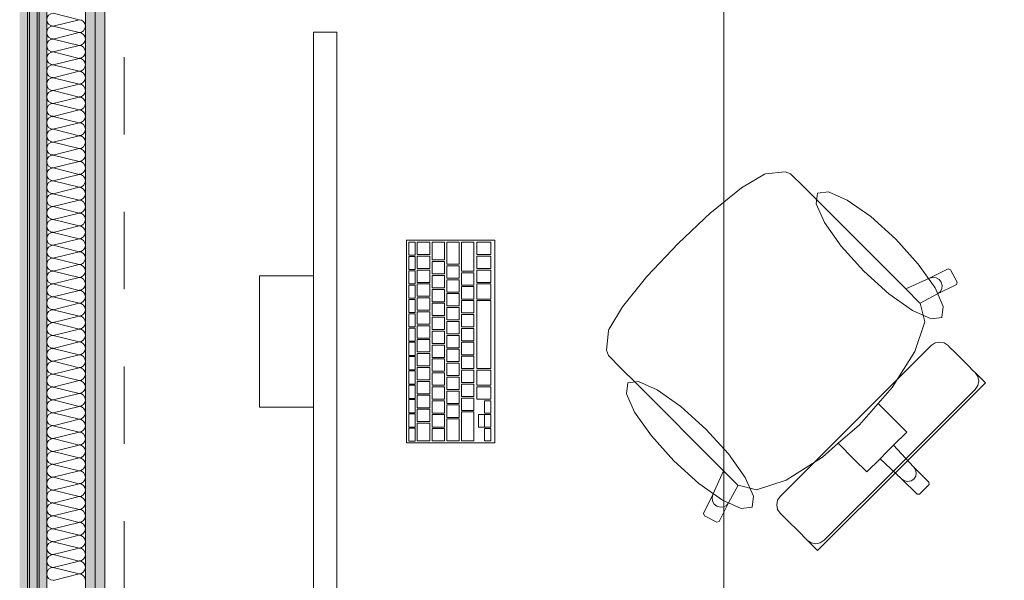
# Model space of a CAD drawing. Header units: metres. Extents: x -4 to 100, y -11 to 17.
# Tile 98 of 256: x 7.78 to 9.053, y 1.433 to 2.158. Entities that reach past the tile are written whole.
import ezdxf

# ---------------------------------------------------------------- set-up
doc = ezdxf.new("R2010")
doc.units = ezdxf.units.M
doc.header["$MEASUREMENT"] = 0
doc.linetypes.add('Untersicht', pattern=[0.1, 0.075, -0.025])
for name, color, linetype in [('152 - Bemaßung_ Beschriftung.Ausbau', 7, 'Continuous'), ('650 - Abdeckung.Fußboden Aufbau', 7, 'Continuous'), ('Abbruch_606 - Struktur.Wand Innen Ausbau', 7, 'Continuous'), ('Neubau_606 - Struktur.Wand Innen Ausbau', 7, 'Continuous'), ('Neubau_653 - Abdeckung.TB Verkofferung', 7, 'Continuous'), ('Neubau_701 - Einrichtung.Möbel', 7, 'Continuous')]:
    doc.layers.add(name, color=color, linetype=linetype)
doc.styles.add('ERSTELLTER_STIL_2', font='txt')
doc.linetypes.add('Abbruch 1', pattern='A,0,[1,2022.0244.A_L5A-PL02.03_iC_Grundriss 1.OG1.Shx,S=0.001984,R=0,X=0,Y=0],-0.25,0', length=0.25)
doc.dimstyles.new('ERSTELLTER_STIL__5', dxfattribs={"dimtxt": 0.1, "dimasz": 0.0532, "dimexe": 0.18, "dimexo": 0.0625, "dimgap": 0, "dimtad": 1, "dimtih": 1, "dimtoh": 1, "dimzin": 0, "dimdsep": 46, "dimtxsty": 'ERSTELLTER_STIL_2', "dimblk": 'ARROWHEAD_2', "dimblk1": 'ARROWHEAD_2', "dimblk2": 'ARROWHEAD_2', "dimcen": 0.09, "dimse1": 1, "dimse2": 1, "dimclrd": 7, "dimclre": 7, "dimclrt": 7, "dimazin": 0, "dimtfac": 1, "dimtdec": 4, "dimtmove": 0, "dimatfit": 3, "dimfxl": 1, "dimtolj": 1, "dimtzin": 0, "dimarcsym": 0})
pattern_1 = [(45, (0, 0), (-0.01767767, 0.01767767), [0, -0.025])]

# ---------------------------------------------------------------- blocks, each defined once
blk = doc.blocks.new('*X5')
at = {"layer": 'Abbruch_606 - Struktur.Wand Innen Ausbau', "color": 7, "linetype": 'Continuous', "lineweight": 5}
for p, q in [((7.8233, 2.1667), (7.8567, 2.1583)), ((7.8233, 2.15), (7.8567, 2.1583)), ((7.8233, 2.15), (7.8567, 2.1417)), ((7.8233, 2.1333), (7.8567, 2.1417)), ((7.8233, 2.1333), (7.8567, 2.125)), ((7.8233, 2.1167), (7.8567, 2.125)), ((7.8233, 2.1167), (7.8567, 2.1083)), ((7.8233, 2.1), (7.8567, 2.1083)), ((7.8233, 2.1), (7.8567, 2.0917)), ((7.8233, 2.0833), (7.8567, 2.0917)), ((7.8233, 2.0833), (7.8567, 2.075)), ((7.8233, 2.0667), (7.8567, 2.075)), ((7.8233, 2.0667), (7.8567, 2.0583)), ((7.8233, 2.05), (7.8567, 2.0583)), ((7.8233, 2.05), (7.8567, 2.0417)), ((7.8233, 2.0333), (7.8567, 2.0417)), ((7.8233, 2.0333), (7.8567, 2.025)), ((7.8233, 2.0167), (7.8567, 2.025)), ((7.8233, 2.0167), (7.8567, 2.0083)), ((7.8233, 2), (7.8567, 2.0083)), ((7.8233, 2), (7.8567, 1.9917)), ((7.8233, 1.9833), (7.8567, 1.9917)), ((7.8233, 1.9833), (7.8567, 1.975)), ((7.8233, 1.9667), (7.8567, 1.975)), ((7.8233, 1.9667), (7.8567, 1.9583)), ((7.8233, 1.95), (7.8567, 1.9583)), ((7.8233, 1.95), (7.8567, 1.9417)), ((7.8233, 1.9333), (7.8567, 1.9417)), ((7.8233, 1.9333), (7.8567, 1.925)), ((7.8233, 1.9167), (7.8567, 1.925)), ((7.8233, 1.9167), (7.8567, 1.9083)), ((7.8233, 1.9), (7.8567, 1.9083)), ((7.8233, 1.9), (7.8567, 1.8917)), ((7.8233, 1.8833), (7.8567, 1.8917)), ((7.8233, 1.8833), (7.8567, 1.875)), ((7.8233, 1.8667), (7.8567, 1.875)), ((7.8233, 1.8667), (7.8567, 1.8583)), ((7.8233, 1.85), (7.8567, 1.8583)), ((7.8233, 1.85), (7.8567, 1.8417)), ((7.8233, 1.8333), (7.8567, 1.8417)), ((7.8233, 1.8333), (7.8567, 1.825)), ((7.8233, 1.8167), (7.8567, 1.825)), ((7.8233, 1.8167), (7.8567, 1.8083)), ((7.8233, 1.8), (7.8567, 1.8083)), ((7.8233, 1.8), (7.8567, 1.7917)), ((7.8233, 1.7833), (7.8567, 1.7917)), ((7.8233, 1.7833), (7.8567, 1.775)), ((7.8233, 1.7667), (7.8567, 1.775)), ((7.8233, 1.7667), (7.8567, 1.7583)), ((7.8233, 1.75), (7.8567, 1.7583)), ((7.8233, 1.75), (7.8567, 1.7417)), ((7.8233, 1.7333), (7.8567, 1.7417)), ((7.8233, 1.7333), (7.8567, 1.725)), ((7.8233, 1.7167), (7.8567, 1.725)), ((7.8233, 1.7167), (7.8567, 1.7083)), ((7.8233, 1.7), (7.8567, 1.7083)), ((7.8233, 1.7), (7.8567, 1.6917)), ((7.8233, 1.6833), (7.8567, 1.6917)), ((7.8233, 1.6833), (7.8567, 1.675)), ((7.8233, 1.6667), (7.8567, 1.675)), ((7.8233, 1.6667), (7.8567, 1.6583)), ((7.8233, 1.65), (7.8567, 1.6583)), ((7.8233, 1.65), (7.8567, 1.6417)), ((7.8233, 1.6333), (7.8567, 1.6417)), ((7.8233, 1.6333), (7.8567, 1.625)), ((7.8233, 1.6167), (7.8567, 1.625)), ((7.8233, 1.6167), (7.8567, 1.6083)), ((7.8233, 1.6), (7.8567, 1.6083)), ((7.8233, 1.6), (7.8567, 1.5917)), ((7.8233, 1.5833), (7.8567, 1.5917)), ((7.8233, 1.5833), (7.8567, 1.575)), ((7.8233, 1.5667), (7.8567, 1.575)), ((7.8233, 1.5667), (7.8567, 1.5583)), ((7.8233, 1.55), (7.8567, 1.5583)), ((7.8233, 1.55), (7.8567, 1.5417)), ((7.8233, 1.5333), (7.8567, 1.5417)), ((7.8233, 1.5333), (7.8567, 1.525)), ((7.8233, 1.5167), (7.8567, 1.525)), ((7.8233, 1.5167), (7.8567, 1.5083)), ((7.8233, 1.5), (7.8567, 1.5083)), ((7.8233, 1.5), (7.8567, 1.4917)), ((7.8233, 1.4833), (7.8567, 1.4917)), ((7.8233, 1.4833), (7.8567, 1.475)), ((7.8233, 1.4667), (7.8567, 1.475)), ((7.8233, 1.4667), (7.8567, 1.4583)), ((7.8233, 1.45), (7.8567, 1.4583)), ((7.8233, 1.45), (7.8567, 1.4417)), ((7.8233, 1.4333), (7.8567, 1.4417))]:
    blk.add_line(p, q, dxfattribs=at)
for centre, start, end in [((7.8233, 2.1583), 90, 180), ((7.8233, 2.1583), 180, 270), ((7.8567, 2.15), 0, 90), ((7.8233, 2.1417), 90, 180), ((7.8233, 2.1417), 180, 270), ((7.8567, 2.15), 270, 0), ((7.8567, 2.1333), 0, 90), ((7.8233, 2.125), 90, 180), ((7.8567, 2.1333), 270, 0), ((7.8233, 2.125), 180, 270), ((7.8233, 2.1083), 90, 180), ((7.8567, 2.1167), 0, 90), ((7.8567, 2.1167), 270, 0), ((7.8233, 2.1083), 180, 270), ((7.8233, 2.0917), 90, 180), ((7.8567, 2.1), 0, 90), ((7.8567, 2.1), 270, 0), ((7.8233, 2.0917), 180, 270), ((7.8567, 2.0833), 0, 90), ((7.8233, 2.075), 90, 180), ((7.8233, 2.075), 180, 270), ((7.8567, 2.0833), 270, 0), ((7.8567, 2.0667), 0, 90), ((7.8233, 2.0583), 90, 180), ((7.8567, 2.0667), 270, 0), ((7.8233, 2.0583), 180, 270), ((7.8233, 2.0417), 90, 180), ((7.8567, 2.05), 0, 90), ((7.8567, 2.05), 270, 0), ((7.8233, 2.0417), 180, 270), ((7.8567, 2.0333), 0, 90), ((7.8233, 2.025), 90, 180), ((7.8233, 2.025), 180, 270), ((7.8567, 2.0333), 270, 0), ((7.8567, 2.0167), 0, 90), ((7.8233, 2.0083), 90, 180), ((7.8567, 2.0167), 270, 0), ((7.8233, 2.0083), 180, 270), ((7.8233, 1.9917), 90, 180), ((7.8567, 2), 0, 90), ((7.8567, 2), 270, 0), ((7.8233, 1.9917), 180, 270), ((7.8567, 1.9833), 0, 90), ((7.8233, 1.975), 90, 180), ((7.8233, 1.975), 180, 270), ((7.8567, 1.9833), 270, 0), ((7.8567, 1.9667), 0, 90), ((7.8233, 1.9583), 90, 180), ((7.8567, 1.9667), 270, 0), ((7.8233, 1.9583), 180, 270), ((7.8233, 1.9417), 90, 180), ((7.8567, 1.95), 0, 90), ((7.8567, 1.95), 270, 0), ((7.8233, 1.9417), 180, 270), ((7.8567, 1.9333), 0, 90), ((7.8233, 1.925), 90, 180), ((7.8233, 1.925), 180, 270), ((7.8567, 1.9333), 270, 0), ((7.8567, 1.9167), 0, 90), ((7.8233, 1.9083), 90, 180), ((7.8567, 1.9167), 270, 0), ((7.8233, 1.9083), 180, 270), ((7.8233, 1.8917), 90, 180), ((7.8567, 1.9), 0, 90), ((7.8567, 1.9), 270, 0), ((7.8233, 1.8917), 180, 270), ((7.8567, 1.8833), 0, 90), ((7.8233, 1.875), 90, 180), ((7.8233, 1.875), 180, 270), ((7.8567, 1.8833), 270, 0), ((7.8567, 1.8667), 0, 90), ((7.8233, 1.8583), 90, 180), ((7.8233, 1.8583), 180, 270), ((7.8567, 1.8667), 270, 0), ((7.8567, 1.85), 0, 90), ((7.8233, 1.8417), 90, 180), ((7.8567, 1.85), 270, 0), ((7.8233, 1.8417), 180, 270), ((7.8233, 1.825), 90, 180), ((7.8567, 1.8333), 0, 90), ((7.8567, 1.8333), 270, 0), ((7.8233, 1.825), 180, 270), ((7.8567, 1.8167), 0, 90), ((7.8233, 1.8083), 90, 180), ((7.8233, 1.8083), 180, 270), ((7.8567, 1.8167), 270, 0), ((7.8567, 1.8), 0, 90), ((7.8233, 1.7917), 90, 180), ((7.8567, 1.8), 270, 0), ((7.8233, 1.7917), 180, 270), ((7.8233, 1.775), 90, 180), ((7.8567, 1.7833), 0, 90), ((7.8567, 1.7833), 270, 0), ((7.8233, 1.775), 180, 270), ((7.8567, 1.7667), 0, 90), ((7.8233, 1.7583), 90, 180), ((7.8233, 1.7583), 180, 270), ((7.8567, 1.7667), 270, 0), ((7.8567, 1.75), 0, 90), ((7.8233, 1.7417), 90, 180), ((7.8567, 1.75), 270, 0), ((7.8233, 1.7417), 180, 270), ((7.8233, 1.725), 90, 180), ((7.8567, 1.7333), 0, 90), ((7.8567, 1.7333), 270, 0), ((7.8233, 1.725), 180, 270), ((7.8567, 1.7167), 0, 90), ((7.8233, 1.7083), 90, 180), ((7.8233, 1.7083), 180, 270), ((7.8567, 1.7167), 270, 0), ((7.8567, 1.7), 0, 90), ((7.8233, 1.6917), 90, 180), ((7.8567, 1.7), 270, 0), ((7.8233, 1.6917), 180, 270), ((7.8233, 1.675), 90, 180), ((7.8567, 1.6833), 0, 90), ((7.8567, 1.6833), 270, 0), ((7.8233, 1.675), 180, 270), ((7.8567, 1.6667), 0, 90), ((7.8233, 1.6583), 90, 180), ((7.8233, 1.6583), 180, 270), ((7.8567, 1.6667), 270, 0), ((7.8567, 1.65), 0, 90), ((7.8233, 1.6417), 90, 180), ((7.8233, 1.6417), 180, 270), ((7.8567, 1.65), 270, 0), ((7.8567, 1.6333), 0, 90), ((7.8233, 1.625), 90, 180), ((7.8567, 1.6333), 270, 0), ((7.8233, 1.625), 180, 270), ((7.8233, 1.6083), 90, 180), ((7.8567, 1.6167), 0, 90), ((7.8567, 1.6167), 270, 0), ((7.8233, 1.6083), 180, 270), ((7.8567, 1.6), 0, 90), ((7.8233, 1.5917), 90, 180), ((7.8233, 1.5917), 180, 270), ((7.8567, 1.6), 270, 0), ((7.8567, 1.5833), 0, 90), ((7.8233, 1.575), 90, 180), ((7.8567, 1.5833), 270, 0), ((7.8233, 1.575), 180, 270), ((7.8233, 1.5583), 90, 180), ((7.8567, 1.5667), 0, 90), ((7.8567, 1.5667), 270, 0), ((7.8233, 1.5583), 180, 270), ((7.8567, 1.55), 0, 90), ((7.8233, 1.5417), 90, 180), ((7.8233, 1.5417), 180, 270), ((7.8567, 1.55), 270, 0), ((7.8567, 1.5333), 0, 90), ((7.8233, 1.525), 90, 180), ((7.8567, 1.5333), 270, 0), ((7.8233, 1.525), 180, 270), ((7.8233, 1.5083), 90, 180), ((7.8567, 1.5167), 0, 90), ((7.8567, 1.5167), 270, 0), ((7.8233, 1.5083), 180, 270), ((7.8567, 1.5), 0, 90), ((7.8233, 1.4917), 90, 180), ((7.8233, 1.4917), 180, 270), ((7.8567, 1.5), 270, 0), ((7.8567, 1.4833), 0, 90), ((7.8233, 1.475), 90, 180), ((7.8567, 1.4833), 270, 0), ((7.8233, 1.475), 180, 270), ((7.8233, 1.4583), 90, 180), ((7.8567, 1.4667), 0, 90), ((7.8567, 1.4667), 270, 0), ((7.8233, 1.4583), 180, 270), ((7.8567, 1.45), 0, 90), ((7.8233, 1.4417), 90, 180), ((7.8233, 1.4417), 180, 270), ((7.8567, 1.45), 270, 0), ((7.8567, 1.4333), 0, 90)]:
    blk.add_arc(centre, 0.00833, start, end, dxfattribs=at)
blk = doc.blocks.new('*D482')
at = {"layer": '152 - Bemaßung_ Beschriftung.Ausbau', "color": 7, "linetype": 'Continuous', "lineweight": 5}
for p, q in [((7.655, -4.6125), (7.655, -4.5075)), ((7.805, -4.6125), (7.805, -4.5075)), ((7.6752, -4.525), (7.6348, -4.595)), ((7.8252, -4.525), (7.7848, -4.595)), ((4.195, -4.56), (7.655, -4.56)), ((7.655, -4.56), (7.805, -4.56)), ((7.805, -4.56), (11.245, -4.56))]:
    blk.add_line(p, q, dxfattribs=at)
blk = doc.blocks.new('ARROWHEAD_2')
at = {"color": 0, "linetype": 'Continuous', "lineweight": 0}
for p, q in [((-0.378, -0.655), (0.378, 0.655)), ((0, 0), (-1, 0))]:
    blk.add_line(p, q, dxfattribs=at)
blk = doc.blocks.new('*D483')
at = {"layer": '152 - Bemaßung_ Beschriftung.Ausbau', "color": 7, "linetype": 'Continuous', "lineweight": 5}
for p, q in [((7.8252, -4.525), (7.7848, -4.595)), ((11.2652, -4.525), (11.2248, -4.595)), ((7.805, -4.56), (11.245, -4.56))]:
    blk.add_line(p, q, dxfattribs=at)
at = {"layer": '152 - Bemaßung_ Beschriftung.Ausbau', "color": 7, "lineweight": 5, "char_height": 0.1, "attachment_point": 7, "style": 'ERSTELLTER_STIL_2'}
for s, insert in [('\\A1;{\\pql;\\fArial|b0|i0|c0|p38;3,44}', (9.3161, -4.54)), ('\\A1;{\\pql;\\fArial|b0|i0|c0|p38;15}', (11.073, -4.54))]:
    blk.add_mtext(s, dxfattribs=dict(at, insert=insert))
blk = doc.blocks.new('*D484')
at = {"layer": '152 - Bemaßung_ Beschriftung.Ausbau', "color": 7, "linetype": 'Continuous', "lineweight": 5}
for p, q in [((11.245, -4.6125), (11.245, -4.5075)), ((11.2652, -4.525), (11.2248, -4.595)), ((11.4152, -4.525), (11.3748, -4.595)), ((7.805, -4.56), (11.245, -4.56)), ((11.245, -4.56), (11.395, -4.56))]:
    blk.add_line(p, q, dxfattribs=at)

msp = doc.modelspace()

# ---------------------------------------------------------------- hatches: boundary and pattern name
at = {"layer": 'Abbruch_606 - Struktur.Wand Innen Ausbau', "linetype": 'Continuous', "lineweight": 0, "true_color": 0x000000}
h = msp.add_hatch(dxfattribs=at)
h.set_pattern_fill('Gips_0001', color=18, style=0, pattern_type=2)
h.set_pattern_definition(pattern_1)
h.paths.add_polyline_path([(7.79, 5.19), (7.79, 1.01), (7.8025, 1.01), (7.8025, 5.19)])
h = msp.add_hatch(dxfattribs=at)
h.set_pattern_fill('Gips_0001', color=18, style=0, pattern_type=2)
h.set_pattern_definition(pattern_1)
h.paths.add_polyline_path([(7.8025, 5.19), (7.8025, 1.01), (7.815, 1.01), (7.815, 5.19)])
h = msp.add_hatch(dxfattribs=at)
h.set_pattern_fill('Gips_0001', color=18, style=0, pattern_type=2)
h.set_pattern_definition(pattern_1)
h.paths.add_polyline_path([(7.8775, 1.01), (7.8775, 5.19), (7.865, 5.19), (7.865, 1.01)])
h = msp.add_hatch(dxfattribs=at)
h.set_pattern_fill('Gips_0001', color=18, style=0, pattern_type=2)
h.set_pattern_definition(pattern_1)
h.paths.add_polyline_path([(7.8775, 1.01), (7.89, 1.01), (7.89, 5.19), (7.8775, 5.19)])
at = {"layer": 'Neubau_606 - Struktur.Wand Innen Ausbau', "linetype": 'Continuous', "lineweight": 0, "true_color": 0x000000}
h = msp.add_hatch(dxfattribs=at)
h.set_pattern_fill('Gips_0001', color=18, style=0, pattern_type=2)
h.set_pattern_definition(pattern_1)
h.paths.add_polyline_path([(7.78, 0.71), (7.7925, 0.71), (7.7925, 5.1), (7.78, 5.1)])
h = msp.add_hatch(dxfattribs=at)
h.set_pattern_fill('Gips_0001', color=18, style=0, pattern_type=2)
h.set_pattern_definition(pattern_1)
h.paths.add_polyline_path([(7.7925, 0.71), (7.805, 0.71), (7.805, 5.1), (7.7925, 5.1)])

# ---------------------------------------------------------------- linework, layer by layer
at = {"layer": '650 - Abdeckung.Fußboden Aufbau', "color": 7, "linetype": 'Continuous', "lineweight": 13, "flags": 128}
msp.add_lwpolyline([(7.89, 5.8725), (7.89, 5.19), (7.805, 5.19), (7.805, 0.71)], dxfattribs=at)
at = {"layer": 'Abbruch_606 - Struktur.Wand Innen Ausbau', "color": 7, "linetype": 'Abbruch 1', "lineweight": 5}
for p, q in [((7.8025, 5.19), (7.8025, 1.01)), ((7.815, 5.19), (7.815, 1.01)), ((7.865, 1.01), (7.865, 5.19)), ((7.8775, 1.01), (7.8775, 5.19))]:
    msp.add_line(p, q, dxfattribs=at)
at = {"layer": 'Abbruch_606 - Struktur.Wand Innen Ausbau', "color": 7, "linetype": 'Abbruch 1', "lineweight": 5, "flags": 128}
for points in [[(7.79, 5.19), (7.79, 1.01)], [(7.89, 1.01), (7.89, 5.19)]]:
    msp.add_lwpolyline(points, dxfattribs=at)
at = {"layer": 'Neubau_606 - Struktur.Wand Innen Ausbau', "color": 1, "linetype": 'Continuous', "lineweight": 9}
msp.add_line((7.7925, 0.71), (7.7925, 5.1), dxfattribs=at)
at = {"layer": 'Neubau_606 - Struktur.Wand Innen Ausbau', "color": 1, "linetype": 'Continuous', "lineweight": 13, "flags": 128}
msp.add_lwpolyline([(7.805, 1.01), (7.805, 5.1)], dxfattribs=at)
at = {"layer": 'Neubau_653 - Abdeckung.TB Verkofferung', "color": 1, "linetype": 'Untersicht', "lineweight": 9}
for p, q in [((7.805, 1.01), (7.805, 5.0505)), ((7.915, 1.01), (7.915, 5.0505))]:
    msp.add_line(p, q, dxfattribs=at)
at = {"layer": 'Neubau_701 - Einrichtung.Möbel', "color": 1, "linetype": 'Continuous', "lineweight": 5}
for p, q in [((8.7439, 1.9592), (8.7691, 1.9615)), ((8.7691, 1.9615), (8.7761, 1.9592)), ((8.713, 1.9407), (8.7424, 1.9586)), ((8.7424, 1.9586), (8.7439, 1.9592)), ((8.7761, 1.9592), (8.7928, 1.9425)), ((8.6739, 1.9093), (8.713, 1.9407)), ((8.7928, 1.9425), (8.8123, 1.923)), ((8.8123, 1.923), (8.9251, 1.8102)), ((8.6733, 1.9088), (8.6739, 1.9093)), ((8.6309, 1.8691), (8.6733, 1.9088)), ((8.6309, 1.8691), (8.5911, 1.8267)), ((8.9558, 1.824), (8.9801, 1.8361)), ((8.9801, 1.8361), (8.9831, 1.835)), ((8.9831, 1.835), (8.9916, 1.8189)), ((8.5907, 1.8261), (8.5592, 1.7869)), ((8.5911, 1.8267), (8.5907, 1.8261)), ((8.9251, 1.8102), (8.9558, 1.824)), ((8.9558, 1.824), (8.96, 1.8251)), ((8.96, 1.8251), (8.9643, 1.8245)), ((8.9643, 1.8245), (8.9682, 1.8223)), ((8.9682, 1.8223), (8.9709, 1.8189)), ((8.9435, 1.7918), (8.9251, 1.8102)), ((8.9907, 1.8159), (8.9663, 1.8039)), ((8.9718, 1.8103), (8.9697, 1.8065)), ((8.9709, 1.8189), (8.9722, 1.8146)), ((8.9722, 1.8146), (8.9718, 1.8103)), ((8.9916, 1.8189), (8.9907, 1.8159)), ((8.9663, 1.8039), (8.9436, 1.7916)), ((8.9697, 1.8065), (8.9663, 1.8039)), ((8.5592, 1.7869), (8.5414, 1.7576)), ((8.9435, 1.7918), (8.9436, 1.7916)), ((8.9436, 1.7916), (8.9497, 1.7677)), ((8.5414, 1.7576), (8.5408, 1.756)), ((8.9497, 1.7677), (8.937, 1.7294)), ((8.5408, 1.756), (8.5384, 1.7309)), ((8.5384, 1.7309), (8.5408, 1.7239)), ((8.8606, 1.6394), (8.9582, 1.737)), ((8.9582, 1.737), (8.9632, 1.7403)), ((8.9632, 1.7403), (8.969, 1.7415)), ((8.969, 1.7415), (8.9749, 1.7404)), ((8.9749, 1.7404), (8.9798, 1.7371)), ((8.9798, 1.7371), (8.9822, 1.7346)), ((8.9822, 1.7346), (8.988, 1.7289)), ((8.5408, 1.7239), (8.5575, 1.7071)), ((8.937, 1.7294), (8.9074, 1.6826)), ((8.988, 1.7289), (9.0054, 1.7115)), ((8.5575, 1.7071), (8.577, 1.6877)), ((9.0054, 1.7115), (9.0125, 1.7043)), ((9.0125, 1.7043), (9.015, 1.7019)), ((9.0183, 1.6969), (9.015, 1.7019)), ((9.015, 1.7019), (9.0205, 1.6964)), ((9.0194, 1.6911), (9.0183, 1.6969)), ((9.0205, 1.6964), (9.0229, 1.694)), ((9.0229, 1.694), (9.0282, 1.6887)), ((8.577, 1.6877), (8.6897, 1.5749)), ((8.9074, 1.6826), (8.8895, 1.6621)), ((8.9173, 1.5827), (9.0149, 1.6803)), ((9.0282, 1.6887), (8.9197, 1.5802)), ((9.0149, 1.6803), (9.0183, 1.6852)), ((9.0183, 1.6852), (9.0194, 1.6911)), ((8.8895, 1.6621), (8.8654, 1.6346)), ((8.8895, 1.6621), (8.9104, 1.6412)), ((8.8606, 1.6394), (8.763, 1.5418)), ((8.8379, 1.6105), (8.8654, 1.6346)), ((8.9104, 1.6412), (8.9265, 1.6251)), ((8.9265, 1.6251), (8.9094, 1.608)), ((8.8174, 1.5925), (8.8379, 1.6105)), ((8.8379, 1.6105), (8.8587, 1.5896)), ((8.9094, 1.608), (8.9007, 1.5993)), ((8.9094, 1.608), (8.9353, 1.5801)), ((8.7706, 1.5629), (8.8174, 1.5925)), ((8.892, 1.5906), (8.9007, 1.5993)), ((8.8113, 1.4718), (8.9197, 1.5802)), ((8.9173, 1.5827), (8.8197, 1.4851)), ((8.8587, 1.5896), (8.8749, 1.5735)), ((8.8749, 1.5735), (8.892, 1.5906)), ((8.892, 1.5906), (8.9198, 1.5646)), ((8.9353, 1.5801), (8.9378, 1.5765)), ((8.9353, 1.5801), (8.9552, 1.5602)), ((8.6897, 1.5749), (8.6759, 1.5442)), ((8.7082, 1.5564), (8.6897, 1.5749)), ((8.938, 1.5679), (8.9356, 1.5643)), ((8.9378, 1.5765), (8.9388, 1.5722)), ((8.9388, 1.5722), (8.938, 1.5679)), ((8.6961, 1.5336), (8.7084, 1.5564)), ((8.7082, 1.5564), (8.7084, 1.5564)), ((8.7084, 1.5564), (8.7323, 1.5503)), ((8.7323, 1.5503), (8.7706, 1.5629)), ((8.9198, 1.5646), (8.9235, 1.5622)), ((8.9198, 1.5646), (8.9397, 1.5447)), ((8.9235, 1.5622), (8.9278, 1.5612)), ((8.9278, 1.5612), (8.9321, 1.562)), ((8.9321, 1.562), (8.9356, 1.5643)), ((8.9553, 1.5571), (8.9491, 1.5509)), ((8.9552, 1.5602), (8.9553, 1.5571)), ((8.6759, 1.5442), (8.6639, 1.5199)), ((8.6759, 1.5442), (8.6748, 1.54)), ((8.6748, 1.54), (8.6754, 1.5357)), ((8.763, 1.5418), (8.7596, 1.5368)), ((8.9397, 1.5447), (8.9429, 1.5447)), ((8.9429, 1.5447), (8.9491, 1.5509)), ((8.6754, 1.5357), (8.6776, 1.5318)), ((8.6776, 1.5318), (8.6811, 1.5291)), ((8.6811, 1.5291), (8.6853, 1.5278)), ((8.684, 1.5093), (8.6961, 1.5336)), ((8.6853, 1.5278), (8.6897, 1.5282)), ((8.6897, 1.5282), (8.6934, 1.5303)), ((8.6934, 1.5303), (8.6961, 1.5336)), ((8.7596, 1.5368), (8.7585, 1.5309)), ((8.7585, 1.5309), (8.7596, 1.5251)), ((8.6639, 1.5199), (8.6649, 1.5168)), ((8.6649, 1.5168), (8.681, 1.5084)), ((8.7596, 1.5251), (8.7629, 1.5202)), ((8.7629, 1.5202), (8.7653, 1.5177)), ((8.7653, 1.5177), (8.7711, 1.5119)), ((8.681, 1.5084), (8.684, 1.5093)), ((8.7711, 1.5119), (8.7885, 1.4946)), ((8.7885, 1.4946), (8.7956, 1.4874)), ((8.7956, 1.4874), (8.7981, 1.485)), ((8.7981, 1.485), (8.8036, 1.4794)), ((8.803, 1.4817), (8.7981, 1.4849)), ((8.8089, 1.4805), (8.803, 1.4817)), ((8.8036, 1.4794), (8.806, 1.477)), ((8.806, 1.477), (8.8113, 1.4718)), ((8.8147, 1.4817), (8.8089, 1.4805)), ((8.8197, 1.4851), (8.8147, 1.4817))]:
    msp.add_line(p, q, dxfattribs=at)
at = {"layer": 'Neubau_701 - Einrichtung.Möbel', "color": 1, "linetype": 'Continuous', "lineweight": 5, "flags": 128}
for points in [[(7.89, 3.01), (7.89, 1.01), (8.69, 1.01), (8.69, 2.21), (10.09, 2.21), (10.09, 3.01)], [(8.1899, 2.1421), (8.1899, 1.3421), (8.1599, 1.3421), (8.1599, 2.1421)], [(8.9122, 1.8744), (8.9414, 1.842), (8.963, 1.8115), (8.9737, 1.7874), (8.972, 1.7733), (8.9579, 1.7716), (8.9338, 1.7823), (8.9033, 1.8039), (8.8709, 1.8331), (8.8417, 1.8654), (8.8202, 1.8959), (8.8094, 1.9201), (8.8112, 1.9341), (8.8252, 1.9359), (8.8494, 1.9251), (8.8799, 1.9036)], [(8.3939, 1.8731), (8.3939, 1.6111), (8.2799, 1.6111), (8.2799, 1.8731)], [(8.2909, 1.8621), (8.2909, 1.8538), (8.2907, 1.8536), (8.2831, 1.8536), (8.2829, 1.8538), (8.2829, 1.8704), (8.2831, 1.8706), (8.2907, 1.8706), (8.2909, 1.8704)], [(8.3099, 1.8626), (8.3099, 1.8548), (8.3097, 1.8546), (8.2941, 1.8546), (8.2939, 1.8548), (8.2939, 1.8704), (8.2941, 1.8706), (8.3097, 1.8706), (8.3099, 1.8704)], [(8.3289, 1.8591), (8.3289, 1.8478), (8.3287, 1.8476), (8.3131, 1.8476), (8.3129, 1.8478), (8.3129, 1.8704), (8.3131, 1.8706), (8.3287, 1.8706), (8.3289, 1.8704)], [(8.3479, 1.8564), (8.3479, 1.8423), (8.3477, 1.8421), (8.3321, 1.8421), (8.3319, 1.8423), (8.3319, 1.8704), (8.3321, 1.8706), (8.3477, 1.8706), (8.3479, 1.8704)], [(8.3669, 1.8519), (8.3669, 1.8333), (8.3667, 1.8331), (8.3511, 1.8331), (8.3509, 1.8333), (8.3509, 1.8704), (8.3511, 1.8706), (8.3667, 1.8706), (8.3669, 1.8704)], [(8.3889, 1.8626), (8.3889, 1.8548), (8.3887, 1.8546), (8.3711, 1.8546), (8.3709, 1.8548), (8.3709, 1.8704), (8.3711, 1.8706), (8.3887, 1.8706), (8.3889, 1.8704)], [(8.2909, 1.8436), (8.2909, 1.8353), (8.2907, 1.8351), (8.2831, 1.8351), (8.2829, 1.8353), (8.2829, 1.8519), (8.2831, 1.8521), (8.2907, 1.8521), (8.2909, 1.8519)], [(8.3099, 1.8446), (8.3099, 1.8368), (8.3097, 1.8366), (8.2941, 1.8366), (8.2939, 1.8368), (8.2939, 1.8524), (8.2941, 1.8526), (8.3097, 1.8526), (8.3099, 1.8524)], [(8.3289, 1.8376), (8.3289, 1.8298), (8.3287, 1.8296), (8.3131, 1.8296), (8.3129, 1.8298), (8.3129, 1.8454), (8.3131, 1.8456), (8.3287, 1.8456), (8.3289, 1.8454)], [(8.3889, 1.8446), (8.3889, 1.8368), (8.3887, 1.8366), (8.3711, 1.8366), (8.3709, 1.8368), (8.3709, 1.8524), (8.3711, 1.8526), (8.3887, 1.8526), (8.3889, 1.8524)], [(8.2909, 1.8251), (8.2909, 1.8168), (8.2907, 1.8166), (8.2831, 1.8166), (8.2829, 1.8168), (8.2829, 1.8334), (8.2831, 1.8336), (8.2907, 1.8336), (8.2909, 1.8334)], [(8.3099, 1.8266), (8.3099, 1.8188), (8.3097, 1.8186), (8.2941, 1.8186), (8.2939, 1.8188), (8.2939, 1.8344), (8.2941, 1.8346), (8.3097, 1.8346), (8.3099, 1.8344)], [(8.3479, 1.8321), (8.3479, 1.8243), (8.3477, 1.8241), (8.3321, 1.8241), (8.3319, 1.8243), (8.3319, 1.8399), (8.3321, 1.8401), (8.3477, 1.8401), (8.3479, 1.8399)], [(8.3889, 1.8266), (8.3889, 1.8188), (8.3887, 1.8186), (8.3711, 1.8186), (8.3709, 1.8188), (8.3709, 1.8344), (8.3711, 1.8346), (8.3887, 1.8346), (8.3889, 1.8344)], [(8.1599, 1.6571), (8.0899, 1.6571), (8.0899, 1.8271), (8.1599, 1.8271)], [(8.3289, 1.8196), (8.3289, 1.8118), (8.3287, 1.8116), (8.3131, 1.8116), (8.3129, 1.8118), (8.3129, 1.8274), (8.3131, 1.8276), (8.3287, 1.8276), (8.3289, 1.8274)], [(8.3479, 1.8141), (8.3479, 1.8063), (8.3477, 1.8061), (8.3321, 1.8061), (8.3319, 1.8063), (8.3319, 1.8219), (8.3321, 1.8221), (8.3477, 1.8221), (8.3479, 1.8219)], [(8.3669, 1.8231), (8.3669, 1.8153), (8.3667, 1.8151), (8.3511, 1.8151), (8.3509, 1.8153), (8.3509, 1.8309), (8.3511, 1.8311), (8.3667, 1.8311), (8.3669, 1.8309)], [(8.2909, 1.8066), (8.2909, 1.7983), (8.2907, 1.7981), (8.2831, 1.7981), (8.2829, 1.7983), (8.2829, 1.8149), (8.2831, 1.8151), (8.2907, 1.8151), (8.2909, 1.8149)], [(8.3099, 1.8086), (8.3099, 1.8008), (8.3097, 1.8006), (8.2941, 1.8006), (8.2939, 1.8008), (8.2939, 1.8164), (8.2941, 1.8166), (8.3097, 1.8166), (8.3099, 1.8164)], [(8.3289, 1.8016), (8.3289, 1.7938), (8.3287, 1.7936), (8.3131, 1.7936), (8.3129, 1.7938), (8.3129, 1.8094), (8.3131, 1.8096), (8.3287, 1.8096), (8.3289, 1.8094)], [(8.3669, 1.8051), (8.3669, 1.7973), (8.3667, 1.7971), (8.3511, 1.7971), (8.3509, 1.7973), (8.3509, 1.8129), (8.3511, 1.8131), (8.3667, 1.8131), (8.3669, 1.8129)], [(8.3889, 1.8069), (8.3889, 1.7973), (8.3887, 1.7971), (8.3711, 1.7971), (8.3709, 1.7973), (8.3709, 1.8164), (8.3711, 1.8166), (8.3887, 1.8166), (8.3889, 1.8164)], [(8.2909, 1.7881), (8.2909, 1.7798), (8.2907, 1.7796), (8.2831, 1.7796), (8.2829, 1.7798), (8.2829, 1.7964), (8.2831, 1.7966), (8.2907, 1.7966), (8.2909, 1.7964)], [(8.3099, 1.7906), (8.3099, 1.7828), (8.3097, 1.7826), (8.2941, 1.7826), (8.2939, 1.7828), (8.2939, 1.7984), (8.2941, 1.7986), (8.3097, 1.7986), (8.3099, 1.7984)], [(8.3479, 1.7961), (8.3479, 1.7883), (8.3477, 1.7881), (8.3321, 1.7881), (8.3319, 1.7883), (8.3319, 1.8039), (8.3321, 1.8041), (8.3477, 1.8041), (8.3479, 1.8039)], [(8.3669, 1.7871), (8.3669, 1.7793), (8.3667, 1.7791), (8.3511, 1.7791), (8.3509, 1.7793), (8.3509, 1.7949), (8.3511, 1.7951), (8.3667, 1.7951), (8.3669, 1.7949)], [(8.3889, 1.7511), (8.3889, 1.7073), (8.3887, 1.7071), (8.3711, 1.7071), (8.3709, 1.7073), (8.3709, 1.7949), (8.3711, 1.7951), (8.3887, 1.7951), (8.3889, 1.7949)], [(8.3289, 1.7836), (8.3289, 1.7758), (8.3287, 1.7756), (8.3131, 1.7756), (8.3129, 1.7758), (8.3129, 1.7914), (8.3131, 1.7916), (8.3287, 1.7916), (8.3289, 1.7914)], [(8.3479, 1.7781), (8.3479, 1.7703), (8.3477, 1.7701), (8.3321, 1.7701), (8.3319, 1.7703), (8.3319, 1.7859), (8.3321, 1.7861), (8.3477, 1.7861), (8.3479, 1.7859)], [(8.2909, 1.7696), (8.2909, 1.7613), (8.2907, 1.7611), (8.2831, 1.7611), (8.2829, 1.7613), (8.2829, 1.7779), (8.2831, 1.7781), (8.2907, 1.7781), (8.2909, 1.7779)], [(8.3099, 1.7726), (8.3099, 1.7648), (8.3097, 1.7646), (8.2941, 1.7646), (8.2939, 1.7648), (8.2939, 1.7804), (8.2941, 1.7806), (8.3097, 1.7806), (8.3099, 1.7804)], [(8.3289, 1.7656), (8.3289, 1.7578), (8.3287, 1.7576), (8.3131, 1.7576), (8.3129, 1.7578), (8.3129, 1.7734), (8.3131, 1.7736), (8.3287, 1.7736), (8.3289, 1.7734)], [(8.3669, 1.7691), (8.3669, 1.7613), (8.3667, 1.7611), (8.3511, 1.7611), (8.3509, 1.7613), (8.3509, 1.7769), (8.3511, 1.7771), (8.3667, 1.7771), (8.3669, 1.7769)], [(8.2909, 1.7511), (8.2909, 1.7428), (8.2907, 1.7426), (8.2831, 1.7426), (8.2829, 1.7428), (8.2829, 1.7594), (8.2831, 1.7596), (8.2907, 1.7596), (8.2909, 1.7594)], [(8.3099, 1.7546), (8.3099, 1.7468), (8.3097, 1.7466), (8.2941, 1.7466), (8.2939, 1.7468), (8.2939, 1.7624), (8.2941, 1.7626), (8.3097, 1.7626), (8.3099, 1.7624)], [(8.3479, 1.7601), (8.3479, 1.7523), (8.3477, 1.7521), (8.3321, 1.7521), (8.3319, 1.7523), (8.3319, 1.7679), (8.3321, 1.7681), (8.3477, 1.7681), (8.3479, 1.7679)], [(8.3669, 1.7511), (8.3669, 1.7433), (8.3667, 1.7431), (8.3511, 1.7431), (8.3509, 1.7433), (8.3509, 1.7589), (8.3511, 1.7591), (8.3667, 1.7591), (8.3669, 1.7589)], [(8.3099, 1.7366), (8.3099, 1.7288), (8.3097, 1.7286), (8.2941, 1.7286), (8.2939, 1.7288), (8.2939, 1.7444), (8.2941, 1.7446), (8.3097, 1.7446), (8.3099, 1.7444)], [(8.3289, 1.7476), (8.3289, 1.7398), (8.3287, 1.7396), (8.3131, 1.7396), (8.3129, 1.7398), (8.3129, 1.7554), (8.3131, 1.7556), (8.3287, 1.7556), (8.3289, 1.7554)], [(8.3479, 1.7421), (8.3479, 1.7343), (8.3477, 1.7341), (8.3321, 1.7341), (8.3319, 1.7343), (8.3319, 1.7499), (8.3321, 1.7501), (8.3477, 1.7501), (8.3479, 1.7499)], [(8.2909, 1.7326), (8.2909, 1.7243), (8.2907, 1.7241), (8.2831, 1.7241), (8.2829, 1.7243), (8.2829, 1.7409), (8.2831, 1.7411), (8.2907, 1.7411), (8.2909, 1.7409)], [(8.3289, 1.7296), (8.3289, 1.7218), (8.3287, 1.7216), (8.3131, 1.7216), (8.3129, 1.7218), (8.3129, 1.7374), (8.3131, 1.7376), (8.3287, 1.7376), (8.3289, 1.7374)], [(8.3479, 1.7241), (8.3479, 1.7163), (8.3477, 1.7161), (8.3321, 1.7161), (8.3319, 1.7163), (8.3319, 1.7319), (8.3321, 1.7321), (8.3477, 1.7321), (8.3479, 1.7319)], [(8.3669, 1.7331), (8.3669, 1.7253), (8.3667, 1.7251), (8.3511, 1.7251), (8.3509, 1.7253), (8.3509, 1.7409), (8.3511, 1.7411), (8.3667, 1.7411), (8.3669, 1.7409)], [(8.2909, 1.7141), (8.2909, 1.7058), (8.2907, 1.7056), (8.2831, 1.7056), (8.2829, 1.7058), (8.2829, 1.7224), (8.2831, 1.7226), (8.2907, 1.7226), (8.2909, 1.7224)], [(8.3099, 1.7186), (8.3099, 1.7108), (8.3097, 1.7106), (8.2941, 1.7106), (8.2939, 1.7108), (8.2939, 1.7264), (8.2941, 1.7266), (8.3097, 1.7266), (8.3099, 1.7264)], [(8.3289, 1.7116), (8.3289, 1.7038), (8.3287, 1.7036), (8.3131, 1.7036), (8.3129, 1.7038), (8.3129, 1.7194), (8.3131, 1.7196), (8.3287, 1.7196), (8.3289, 1.7194)], [(8.3669, 1.7151), (8.3669, 1.7073), (8.3667, 1.7071), (8.3511, 1.7071), (8.3509, 1.7073), (8.3509, 1.7229), (8.3511, 1.7231), (8.3667, 1.7231), (8.3669, 1.7229)], [(8.3099, 1.7006), (8.3099, 1.6928), (8.3097, 1.6926), (8.2941, 1.6926), (8.2939, 1.6928), (8.2939, 1.7084), (8.2941, 1.7086), (8.3097, 1.7086), (8.3099, 1.7084)], [(8.3479, 1.7061), (8.3479, 1.6983), (8.3477, 1.6981), (8.3321, 1.6981), (8.3319, 1.6983), (8.3319, 1.7139), (8.3321, 1.7141), (8.3477, 1.7141), (8.3479, 1.7139)], [(8.2909, 1.6956), (8.2909, 1.6873), (8.2907, 1.6871), (8.2831, 1.6871), (8.2829, 1.6873), (8.2829, 1.7039), (8.2831, 1.7041), (8.2907, 1.7041), (8.2909, 1.7039)], [(8.3289, 1.6936), (8.3289, 1.6858), (8.3287, 1.6856), (8.3131, 1.6856), (8.3129, 1.6858), (8.3129, 1.7014), (8.3131, 1.7016), (8.3287, 1.7016), (8.3289, 1.7014)], [(8.3479, 1.6881), (8.3479, 1.6803), (8.3477, 1.6801), (8.3321, 1.6801), (8.3319, 1.6803), (8.3319, 1.6959), (8.3321, 1.6961), (8.3477, 1.6961), (8.3479, 1.6959)], [(8.3669, 1.6971), (8.3669, 1.6893), (8.3667, 1.6891), (8.3511, 1.6891), (8.3509, 1.6893), (8.3509, 1.7049), (8.3511, 1.7051), (8.3667, 1.7051), (8.3669, 1.7049)], [(8.3889, 1.6954), (8.3889, 1.6858), (8.3887, 1.6856), (8.3711, 1.6856), (8.3709, 1.6858), (8.3709, 1.7049), (8.3711, 1.7051), (8.3887, 1.7051), (8.3889, 1.7049)], [(8.2909, 1.6771), (8.2909, 1.6688), (8.2907, 1.6686), (8.2831, 1.6686), (8.2829, 1.6688), (8.2829, 1.6854), (8.2831, 1.6856), (8.2907, 1.6856), (8.2909, 1.6854)], [(8.3099, 1.6826), (8.3099, 1.6748), (8.3097, 1.6746), (8.2941, 1.6746), (8.2939, 1.6748), (8.2939, 1.6904), (8.2941, 1.6906), (8.3097, 1.6906), (8.3099, 1.6904)], [(8.3289, 1.6756), (8.3289, 1.6678), (8.3287, 1.6676), (8.3131, 1.6676), (8.3129, 1.6678), (8.3129, 1.6834), (8.3131, 1.6836), (8.3287, 1.6836), (8.3289, 1.6834)], [(8.3669, 1.6791), (8.3669, 1.6713), (8.3667, 1.6711), (8.3511, 1.6711), (8.3509, 1.6713), (8.3509, 1.6869), (8.3511, 1.6871), (8.3667, 1.6871), (8.3669, 1.6869)], [(8.3889, 1.6756), (8.3889, 1.6678), (8.3887, 1.6676), (8.3711, 1.6676), (8.3709, 1.6678), (8.3709, 1.6834), (8.3711, 1.6836), (8.3887, 1.6836), (8.3889, 1.6834)], [(8.6256, 1.5877), (8.6579, 1.5585), (8.6885, 1.537), (8.7126, 1.5262), (8.7266, 1.528), (8.7284, 1.542), (8.7177, 1.5662), (8.6961, 1.5967), (8.6669, 1.629), (8.6346, 1.6582), (8.604, 1.6798), (8.5799, 1.6905), (8.5659, 1.6887), (8.5641, 1.6747), (8.5748, 1.6506), (8.5964, 1.6201)], [(8.2909, 1.6586), (8.2909, 1.6503), (8.2907, 1.6501), (8.2831, 1.6501), (8.2829, 1.6503), (8.2829, 1.6669), (8.2831, 1.6671), (8.2907, 1.6671), (8.2909, 1.6669)], [(8.3099, 1.6646), (8.3099, 1.6568), (8.3097, 1.6566), (8.2941, 1.6566), (8.2939, 1.6568), (8.2939, 1.6724), (8.2941, 1.6726), (8.3097, 1.6726), (8.3099, 1.6724)], [(8.3479, 1.6701), (8.3479, 1.6623), (8.3477, 1.6621), (8.3321, 1.6621), (8.3319, 1.6623), (8.3319, 1.6779), (8.3321, 1.6781), (8.3477, 1.6781), (8.3479, 1.6779)], [(8.3669, 1.6611), (8.3669, 1.6533), (8.3667, 1.6531), (8.3511, 1.6531), (8.3509, 1.6533), (8.3509, 1.6689), (8.3511, 1.6691), (8.3667, 1.6691), (8.3669, 1.6689)], [(8.3099, 1.6466), (8.3099, 1.6388), (8.3097, 1.6386), (8.2941, 1.6386), (8.2939, 1.6388), (8.2939, 1.6544), (8.2941, 1.6546), (8.3097, 1.6546), (8.3099, 1.6544)], [(8.3289, 1.6576), (8.3289, 1.6498), (8.3287, 1.6496), (8.3131, 1.6496), (8.3129, 1.6498), (8.3129, 1.6654), (8.3131, 1.6656), (8.3287, 1.6656), (8.3289, 1.6654)], [(8.3479, 1.6521), (8.3479, 1.6443), (8.3477, 1.6441), (8.3321, 1.6441), (8.3319, 1.6443), (8.3319, 1.6599), (8.3321, 1.6601), (8.3477, 1.6601), (8.3479, 1.6599)], [(8.3889, 1.6576), (8.3889, 1.6498), (8.3887, 1.6496), (8.3811, 1.6496), (8.3809, 1.6498), (8.3809, 1.6654), (8.3811, 1.6656), (8.3887, 1.6656), (8.3889, 1.6654)], [(8.2909, 1.6401), (8.2909, 1.6318), (8.2907, 1.6316), (8.2831, 1.6316), (8.2829, 1.6318), (8.2829, 1.6484), (8.2831, 1.6486), (8.2907, 1.6486), (8.2909, 1.6484)], [(8.3289, 1.6396), (8.3289, 1.6318), (8.3287, 1.6316), (8.3131, 1.6316), (8.3129, 1.6318), (8.3129, 1.6474), (8.3131, 1.6476), (8.3287, 1.6476), (8.3289, 1.6474)], [(8.3479, 1.6279), (8.3479, 1.6138), (8.3477, 1.6136), (8.3321, 1.6136), (8.3319, 1.6138), (8.3319, 1.6419), (8.3321, 1.6421), (8.3477, 1.6421), (8.3479, 1.6419)], [(8.3669, 1.6324), (8.3669, 1.6138), (8.3667, 1.6136), (8.3511, 1.6136), (8.3509, 1.6138), (8.3509, 1.6509), (8.3511, 1.6511), (8.3667, 1.6511), (8.3669, 1.6509)], [(8.3809, 1.6396), (8.3809, 1.6318), (8.3807, 1.6316), (8.3731, 1.6316), (8.3729, 1.6318), (8.3729, 1.6474), (8.3731, 1.6476), (8.3807, 1.6476), (8.3809, 1.6474)], [(8.3889, 1.6396), (8.3889, 1.6318), (8.3887, 1.6316), (8.3811, 1.6316), (8.3809, 1.6318), (8.3809, 1.6474), (8.3811, 1.6476), (8.3887, 1.6476), (8.3889, 1.6474)], [(8.2909, 1.6216), (8.2909, 1.6133), (8.2907, 1.6131), (8.2831, 1.6131), (8.2829, 1.6133), (8.2829, 1.6299), (8.2831, 1.6301), (8.2907, 1.6301), (8.2909, 1.6299)], [(8.3099, 1.6251), (8.3099, 1.6138), (8.3097, 1.6136), (8.2941, 1.6136), (8.2939, 1.6138), (8.2939, 1.6364), (8.2941, 1.6366), (8.3097, 1.6366), (8.3099, 1.6364)], [(8.3289, 1.6216), (8.3289, 1.6138), (8.3287, 1.6136), (8.3131, 1.6136), (8.3129, 1.6138), (8.3129, 1.6294), (8.3131, 1.6296), (8.3287, 1.6296), (8.3289, 1.6294)], [(8.3889, 1.6216), (8.3889, 1.6138), (8.3887, 1.6136), (8.3811, 1.6136), (8.3809, 1.6138), (8.3809, 1.6294), (8.3811, 1.6296), (8.3887, 1.6296), (8.3889, 1.6294)]]:
    msp.add_lwpolyline(points, close=True, dxfattribs=at)

# ---------------------------------------------------------------- block references
at = {"layer": 'Abbruch_606 - Struktur.Wand Innen Ausbau', "color": 7, "lineweight": 18}
msp.add_blockref('*X5', (0, 0), dxfattribs=at)

# ---------------------------------------------------------------- dimensions: what is measured, and where the dimension line sits
at = {"layer": '152 - Bemaßung_ Beschriftung.Ausbau', "color": 7, "linetype": 'Continuous', "lineweight": 5}
for base, p1, p2, picture, middle in [((7.805, -4.56), (7.655, 2.95), (7.805, 2.95), '*D482', (7.5592, -4.49)), ((11.245, -4.56), (7.805, 2.95), (11.245, 2.95), '*D483', (9.446, -4.49)), ((11.395, -4.56), (11.245, 2.95), (11.395, 2.95), '*D484', (11.1492, -4.49))]:
    dim = msp.add_linear_dim(base=base, p1=p1, p2=p2, angle=0, dimstyle='ERSTELLTER_STIL__5', dxfattribs=at)
    dim.commit()
    dim.dimension.update_dxf_attribs({"geometry": picture, "text_midpoint": middle, "dimtype": 160})

doc.saveas('drawing.dxf')
